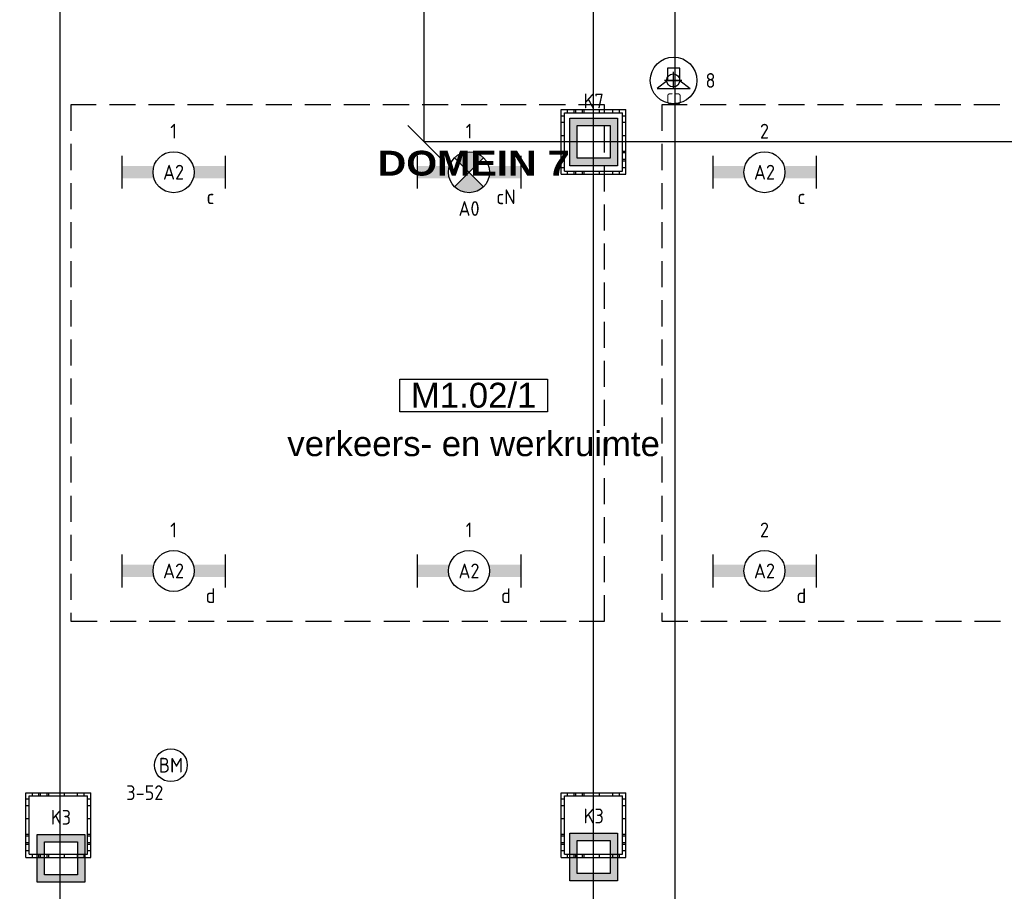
# Model space of a CAD drawing. Header units: millimetres. Extents: x -38031 to 110605, y -30229 to 92226.
# Tile 27 of 256: x 16616 to 22615, y 4096 to 9408. Entities that reach past the tile are written whole.
import ezdxf
from ezdxf.enums import TextEntityAlignment as Align

# ---------------------------------------------------------------- set-up
doc = ezdxf.new("R2010")
doc.units = ezdxf.units.MM
doc.header["$LTSCALE"] = 50
doc.set_wipeout_variables(frame=1)
doc.header["$PDMODE"] = 1
doc.linetypes.add('HIDDEN2', pattern=[4.7625, 3.175, -1.5875])
doc.linetypes.add('STYLE_07', pattern=[1.875, 0.625, -0.20828, 0.625, -0.20836, 0.06943, -0.13893])
for name, color, linetype in [('AB$1A---_ATTRIB035', 8, 'Continuous'), ('AL$1A---_ALGEMEEN', 8, 'Continuous'), ('AL------_MAATV', 200, 'Continuous'), ('AL------_MAATVOERING', 2, 'Continuous'), ('AL------_SPARING', 2, 'Continuous'), ('BOUWKUNDIG', 8, 'Continuous'), ('EB6421--_ATTRIB', 2, 'Continuous'), ('EB6511--_ATTRIB', 2, 'Continuous'), ('EL6222--', 3, 'Continuous'), ('EL6311--', 3, 'Continuous'), ('el6311--nv', 7, 'Continuous'), ('EL6421--', 3, 'Continuous'), ('EL6511--', 3, 'Continuous'), ('LICHT_TEXT018', 1, 'Continuous'), ('Vloerdoos (2e)', 51, 'Continuous'), ('Vloerdoos (OUD)', 51, 'Continuous')]:
    doc.layers.add(name, color=color, linetype=linetype)
doc.layers.add('stramien', color=1, linetype='Continuous', lineweight=15)
doc.styles.add('Arial', font='ARIAL.TTF')
doc.styles.add('Arial Black', font='txt')
doc.styles.add('BURO-018', font='iso.shx', dxfattribs={"height": 90})
doc.styles.get("Standard").update_dxf_attribs({"font": 'iso.shx'})
doc.dimstyles.new('STABICAD', dxfattribs={"dimscale": 100, "dimtxt": 1.8, "dimasz": 2, "dimexe": 0, "dimexo": 2.5, "dimgap": 1.5, "dimtad": 0, "dimdec": 0, "dimrnd": 10, "dimzin": 0, "dimdsep": 46, "dimtxsty": 'Standard', "dimblk1": 'OBLIQUE', "dimblk2": 'OBLIQUE', "dimsah": 1, "dimcen": -3, "dimadec": 0, "dimazin": 0, "dimtfac": 1, "dimtdec": 0, "dimtofl": 0, "dimtmove": 2, "dimatfit": 3, "dimfxl": 0, "dimtvp": 1.055556, "dimtolj": 1, "dimtzin": 0, "dimarcsym": 0})

# ---------------------------------------------------------------- blocks, each defined once
blk = doc.blocks.new('_Oblique')
at = {"color": 0, "linetype": 'ByBlock', "lineweight": -2}
blk.add_line((-0.5, -0.5), (0.5, 0.5), dxfattribs=at)
blk = doc.blocks.new('*D132')
at = {"layer": 'AL------_MAATVOERING', "color": 0, "lineweight": -2}
for p, q in [((26862.4, 14300), (19080.3, 14300)), ((19080.3, 8663.4), (19080.3, 14300)), ((26862.4, 8663.4), (19080.3, 8663.4))]:
    blk.add_line(p, q, dxfattribs=at)
at = {"layer": 'Defpoints', "color": 0}
for p in [(19080.3, 14300), (27112.4, 14300), (27112.4, 8663.4)]:
    blk.add_point(p, dxfattribs=at)
at = {"layer": 'AL------_MAATVOERING', "color": 0, "lineweight": -2, "xscale": 200, "yscale": 200, "zscale": 200}
for p, rotation in [((19080.3, 14300), 90), ((19080.3, 8663.4), 270)]:
    blk.add_blockref('_Oblique', p, dxfattribs=dict(at, rotation=rotation))
at = {"layer": 'AL------_MAATVOERING', "color": 0, "insert": (18890.3, 11481.7), "char_height": 180, "attachment_point": 5, "rotation": 90}
blk.add_mtext('\\A1;5640', dxfattribs=at)
blk = doc.blocks.new('*D136')
at = {"layer": 'AL------_MAATVOERING', "color": 0, "lineweight": -2}
for p, q in [((20112.4, 3697.9), (20112.4, 14911.6)), ((20112.4, 14911.6), (20610, 14911.6)), ((20610, 2963.4), (20610, 14911.6))]:
    blk.add_line(p, q, dxfattribs=at)
at = {"layer": 'Defpoints', "color": 0}
for p in [(20610, 14911.6), (20112.4, 3447.9), (20610, 2713.4)]:
    blk.add_point(p, dxfattribs=at)
at = {"layer": 'AL------_MAATVOERING', "color": 0, "lineweight": -2, "xscale": 200, "yscale": 200, "zscale": 200, "rotation": 180}
blk.add_blockref('_Oblique', (20112.4, 14911.6), dxfattribs=at)
at = {"layer": 'AL------_MAATVOERING', "color": 0, "lineweight": -2, "xscale": 200, "yscale": 200, "zscale": 200}
blk.add_blockref('_Oblique', (20610, 14911.6), dxfattribs=at)
at = {"layer": 'AL------_MAATVOERING', "color": 0, "insert": (20507.7, 15181), "char_height": 180, "attachment_point": 5}
blk.add_mtext('\\A1;500', dxfattribs=at)
blk = doc.blocks.new('*D174')
at = {"layer": 'AL------_MAATVOERING', "color": 0, "lineweight": -2}
for p, q in [((13492.4, 9998.4), (13492.4, 220.4)), ((16860, 9998.4), (16860, 220.4)), ((13492.4, 220.4), (16860, 220.4))]:
    blk.add_line(p, q, dxfattribs=at)
at = {"layer": 'Defpoints', "color": 0}
for p in [(13492.4, 10248.4), (16860, 10248.4), (16860, 220.4)]:
    blk.add_point(p, dxfattribs=at)
at = {"layer": 'AL------_MAATVOERING', "color": 0, "lineweight": -2, "xscale": 200, "yscale": 200, "zscale": 200, "rotation": 180}
blk.add_blockref('_Oblique', (13492.4, 220.4), dxfattribs=at)
at = {"layer": 'AL------_MAATVOERING', "color": 0, "lineweight": -2, "xscale": 200, "yscale": 200, "zscale": 200}
blk.add_blockref('_Oblique', (16860, 220.4), dxfattribs=at)
at = {"layer": 'AL------_MAATVOERING', "color": 0, "insert": (15176.2, 410.4), "char_height": 180, "attachment_point": 5}
blk.add_mtext('\\A1;3370', dxfattribs=at)
blk = doc.blocks.new('1115B6630')
at = {"color": 0}
for p, q in [((-6.3, 2), (-6.3, -2)), ((6.3, 2), (6.3, -2))]:
    blk.add_line(p, q, dxfattribs=at)
at = {"color": 0, "linetype": 'Continuous'}
blk.add_circle((0, 0), 2.5, dxfattribs=at)
at = {"color": 0}
for points in [[(-2.5, 0.75), (-6.3, 0.75), (-2.5, -0.75), (-6.3, -0.75)], [(2.5, 0.75), (6.3, 0.75), (2.5, -0.75), (6.3, -0.75)]]:
    blk.add_solid(points, dxfattribs=at)
at = {"color": 0, "linetype": 'Continuous', "style": 'BURO-018'}
for tag, p in [('E_GKAST', (0, 8)), ('E_GROEP', (0, 5)), ('E_SGROEP', (4.5, 5)), ('E_ARMCODE', (0, 0)), ('E_SLET', (4.5, -3))]:
    blk.add_attdef(tag, text='', height=1.8, dxfattribs=at).set_placement(p, align=Align.MIDDLE)
blk = doc.blocks.new('E00018')
at = {"color": 0, "linetype": 'Continuous'}
for p, q in [((-1.77, -1.77), (1.77, 1.77)), ((1.77, -1.77), (-1.77, 1.77))]:
    blk.add_line(p, q, dxfattribs=at)
at = {"color": 0, "linetype": 'Continuous', "const_width": 2.5}
for points in [[(-0.88, 0.88, -0.198912), (0, 1.25, -0.198912), (0.88, 0.88, -1)], [(-0.88, -0.88, 0.198912), (0, -1.25, 0.198912), (0.88, -0.88, 1)]]:
    blk.add_lwpolyline(points, format="xyb", dxfattribs=at)
blk = doc.blocks.new('1115B6630-NO1')
at = {"color": 0}
for p, q in [((-6.3, 2), (-6.3, -2)), ((6.3, 2), (6.3, -2))]:
    blk.add_line(p, q, dxfattribs=at)
at = {"color": 0, "linetype": 'Continuous'}
blk.add_circle((0, 0), 2.5, dxfattribs=at)
at = {"color": 0}
for points in [[(-2.5, 0.75), (-6.3, 0.75), (-2.5, -0.75), (-6.3, -0.75)], [(2.5, 0.75), (6.3, 0.75), (2.5, -0.75), (6.3, -0.75)]]:
    blk.add_solid(points, dxfattribs=at)
at = {"color": 0, "zscale": 50}
blk.add_blockref('E00018', (0, 0), dxfattribs=at)
at = {"color": 0, "linetype": 'Continuous', "style": 'BURO-018'}
for tag, p in [('E_GKAST', (0, 8)), ('E_GROEP', (0, 5)), ('E_SGROEP', (4.5, 5)), ('E_ARMCODE', (0, 0)), ('E_SLET', (4.5, -3))]:
    blk.add_attdef(tag, text='', height=1.8, dxfattribs=at).set_placement(p, align=Align.MIDDLE)
blk = doc.blocks.new('E00414')
at = {"color": 0, "linetype": 'Continuous'}
for p, q in [((-2.9, -2.9), (-2.9, 2.9)), ((-2.9, 2.9), (2.9, 2.9)), ((2.9, 2.9), (2.9, -2.9)), ((-2, 2), (2, 2)), ((-2, -2), (-2, 2)), ((2, 2), (2, -2)), ((2, -2), (-2, -2)), ((2.9, -2.9), (-2.9, -2.9))]:
    blk.add_line(p, q, dxfattribs=at)
at = {"color": 0}
for points in [[(-2.9, 2.9), (2.9, 2.9), (-2, 2), (2, 2)], [(-2, -2), (-2.9, -2.9), (-2, 2), (-2.9, 2.9)], [(2, 2), (2.9, 2.9), (2, -2), (2.9, -2.9)], [(2, -2), (2.9, -2.9), (-2, -2), (-2.9, -2.9)]]:
    blk.add_solid(points, dxfattribs=at)
at = {"color": 0, "linetype": 'Continuous', "style": 'BURO-018'}
for tag, p in [('E_GKAST', (0, 8)), ('E_GROEP', (0, 5)), ('E_SGROEP', (4.5, 5))]:
    blk.add_attdef(tag, text='', height=1.8, dxfattribs=at).set_placement(p, align=Align.MIDDLE)
at = {"color": 0, "linetype": 'Continuous', "style": 'BURO-018', "flags": 1}
for tag, p in [('E_VERMCODE', (13, 5)), ('E_MATCODE', (0, 0))]:
    blk.add_attdef(tag, text='', height=1.8, dxfattribs=at).set_placement(p, align=Align.MIDDLE)
blk = doc.blocks.new('E00497')
at = {"color": 0}
for p, q in [((0, 0.75), (1, 2)), ((1, -2), (1, 2)), ((0, 0.75), (-1.5, 0.75)), ((0, -0.75), (0, 0.75)), ((-1.5, -0.75), (0, -0.75)), ((0, -0.75), (1, -2))]:
    blk.add_line(p, q, dxfattribs=at)
blk.add_line((-1.5, 0.75), (-1.5, -0.75))
blk.add_circle((0, 0), 2.84, dxfattribs=at)
at = {"color": 0, "linetype": 'Continuous', "style": 'BURO-018'}
blk.add_attdef('E_TEXT1', text='', height=1.8, dxfattribs=at).set_placement((0, 4.5), align=Align.MIDDLE)
at = {"color": 0, "linetype": 'Continuous', "style": 'BURO-018', "flags": 1}
blk.add_attdef('E_MATCODE', text='', height=1.8, dxfattribs=at).set_placement((0, 0), align=Align.MIDDLE)
blk = doc.blocks.new('Centraaldoos')
at = {"color": 1, "linetype": 'Continuous'}
for p, q in [((-2, 0), (2, 0)), ((0, -2), (0, 2))]:
    blk.add_line(p, q, dxfattribs=at)
at = {"color": 0, "linetype": 'Continuous'}
blk.add_circle((0, 0), 1.5, dxfattribs=at)
at = {"color": 0, "linetype": 'Continuous', "style": 'BURO-018'}
blk.add_attdef('AL_POSNR', text='', height=1.8, dxfattribs=at).set_placement((0, 3), align=Align.CENTER)
at = {"color": 0, "linetype": 'Continuous', "style": 'BURO-018', "flags": 1}
blk.add_attdef('AL_OMS', (0, 0), '', height=1.8, dxfattribs=at)
at = {"layer": 'AL------_MAATV', "style": 'BURO-018'}
blk.add_text('CD', height=2.531, rotation=180, dxfattribs=at).set_placement((1.61, 5.48))
blk = doc.blocks.new('VLOERDOOS (2e)')
at = {"layer": 'Vloerdoos (OUD)'}
for p, q in [((0, 395), (395, 395)), ((0, 395), (0, 0)), ((20, 375), (20, 20)), ((20, 375), (375, 375)), ((40, 375), (40, 395)), ((80, 375), (80, 395)), ((90, 375), (90, 395)), ((130, 375), (130, 395)), ((140, 375), (140, 395)), ((235, 375), (235, 395)), ((315, 375), (315, 395)), ((355, 375), (355, 395)), ((375, 375), (375, 20)), ((395, 395), (395, 0)), ((0, 355), (20, 355)), ((0, 315), (20, 315)), ((0, 305), (20, 305)), ((375, 355), (395, 355)), ((375, 315), (395, 315)), ((375, 305), (395, 305)), ((0, 265), (20, 265)), ((0, 255), (20, 255)), ((375, 265), (395, 265)), ((375, 255), (395, 255)), ((0, 160), (20, 160)), ((375, 160), (395, 160)), ((0, 80), (20, 80)), ((375, 80), (395, 80)), ((0, 40), (20, 40)), ((0, 0), (395, 0)), ((20, 20), (375, 20)), ((40, 0), (40, 20)), ((80, 0), (80, 20)), ((90, 0), (90, 20)), ((130, 0), (130, 20)), ((140, 0), (140, 20)), ((235, 0), (235, 20)), ((315, 0), (315, 20)), ((355, 0), (355, 20)), ((375, 40), (395, 40))]:
    blk.add_line(p, q, dxfattribs=at)
blk = doc.blocks.new('E00123')
at = {"color": 0, "linetype": 'Continuous'}
blk.add_circle((0, 0), 2, dxfattribs=at)
at = {"color": 0, "linetype": 'Continuous', "style": 'BURO-018'}
for tag, p in [('E_TEXT1', (0, 4.5)), ('E_TEXT2', (0, 0))]:
    blk.add_attdef(tag, text='', height=1.8, dxfattribs=at).set_placement(p, align=Align.MIDDLE)
at = {"color": 0, "linetype": 'Continuous', "style": 'BURO-018', "flags": 1}
blk.add_attdef('E_MATCODE', (0, 0), '', height=1.8, dxfattribs=at)
blk = doc.blocks.new('tekst 9 pts')
at = {"layer": 'AL$1A---_ALGEMEEN', "color": 0, "style": 'Arial Black'}
blk.add_attdef('naam_ruimte', text='', height=151.5, dxfattribs=at).set_placement((0, -81.3), align=Align.TOP_CENTER)
at = {"layer": 'AL$1A---_ALGEMEEN', "color": 0, "flags": 1}
for tag, p in [('oppervlakte', (-335, -1162.1)), ('stramiennummer', (-335, -1434.9))]:
    blk.add_attdef(tag, p, '', height=151.5, dxfattribs=at)
blk = doc.blocks.new('ruimtenummer')
at = {"layer": 'AL$1A---_ALGEMEEN', "color": 0, "flags": 1}
for tag, p in [('peil', (-450, -397.1)), ('onderdeel', (-450, -669.8))]:
    blk.add_attdef(tag, p, '', height=151.5, dxfattribs=at)
at = {"color": 0}
blk.add_wipeout([(-450, 100), (450, 100), (450, -100), (-450, -100)], dxfattribs=at).dxf.layer = 'AL$1A---_ALGEMEEN'
at = {"layer": 'AL$1A---_ALGEMEEN', "color": 0}
blk.add_lwpolyline([(-450, 100), (450, 100), (450, -100), (-450, -100)], close=True, dxfattribs=at)
at = {"layer": 'AL$1A---_ALGEMEEN', "color": 0, "style": 'Arial'}
blk.add_attdef('ruimtenummer', text='', height=151.5, dxfattribs=at).set_placement((0, 78), align=Align.TOP_CENTER)
blk = doc.blocks.new('tekst 12 pts')
at = {"layer": 'AL$1A---_ALGEMEEN', "color": 0, "style": 'Arial'}
blk.add_attdef('naam_ruimte', text='', height=151.5, dxfattribs=at).set_placement((0, -41.1), align=Align.TOP_CENTER)
at = {"layer": 'AL$1A---_ALGEMEEN', "color": 0, "flags": 1}
for tag, p in [('oppervlakte', (-264.6, -1003)), ('stramiennummer', (-264.6, -1275.7))]:
    blk.add_attdef(tag, p, '', height=151.5, dxfattribs=at)
blk = doc.blocks.new('200254 W 211 30-06-2008')
at = {"layer": 'stramien', "linetype": 'STYLE_07', "ltscale": 50}
for p, q in [((19371.95, 2695.43), (19371.95, 4240.03)), ((19446.95, 2737.41), (19446.95, 3963.01))]:
    blk.add_line(p, q, dxfattribs=at)
at = {"layer": 'AL$1A---_ALGEMEEN'}
ref = blk.add_blockref('tekst 9 pts', (19422.38, 3189.76), dxfattribs=dict(at, xscale=0.02, yscale=0.02, zscale=0.02))
ref.add_attrib('naam_ruimte', 'DOMEIN 7', dxfattribs={"layer": 'AB$1A---_ATTRIB035', "height": 3.03, "style": 'Arial Black'}).set_placement((19422.38, 3188.13), align=Align.TOP_CENTER)
ref = blk.add_blockref('ruimtenummer', (19422.38, 3158.29), dxfattribs=dict(at, xscale=0.02, yscale=0.02, zscale=0.02))
ref.add_attrib('ruimtenummer', 'M1.02/1', dxfattribs={"layer": 'AB$1A---_ATTRIB035', "height": 3.03, "style": 'Arial'}).set_placement((19422.38, 3159.85), align=Align.TOP_CENTER)
ref = blk.add_blockref('tekst 12 pts', (19422.38, 3154.76), dxfattribs=dict(at, xscale=-0.02, yscale=0.02, zscale=0.02))
ref.add_attrib('naam_ruimte', 'verkeers- en werkruimte', dxfattribs={"layer": 'AB$1A---_ATTRIB035', "height": 3.0305, "style": 'Arial'}).set_placement((19422.38, 3153.94), align=Align.TOP_CENTER)

msp = doc.modelspace()

# ---------------------------------------------------------------- block references
at = {"layer": 'BOUWKUNDIG', "xscale": 50, "yscale": 50, "zscale": 50}
msp.add_blockref('200254 W 211 30-06-2008', (-951737.5, -150797.3), dxfattribs=at)

# ---------------------------------------------------------------- next in the draw order: linework, layer by layer
at = {"layer": 'LICHT_TEXT018', "linetype": 'HIDDEN2'}
for points in [[(16928.5, 5741.5), (20178.5, 5741.5), (20178.5, 8888.4), (16928.5, 8888.4)], [(20528.5, 5741.5), (23778.5, 5741.5), (23778.5, 8888.4), (20528.5, 8888.4)]]:
    msp.add_lwpolyline(points, close=True, dxfattribs=at)

# ---------------------------------------------------------------- next in the draw order: block references
at = {"layer": 'AL------_SPARING', "xscale": 26.66666666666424, "yscale": 26.66666666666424, "zscale": 26.66666666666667, "rotation": 180}
msp.add_blockref('Centraaldoos', (20597.2, 9037.7), dxfattribs=at)
at = {"layer": 'EL6222--'}
ref = msp.add_blockref('E00414', (20113, 8663), dxfattribs=dict(at, xscale=50, yscale=50, zscale=50))
ref.add_attrib('E_GROEP', 'K7', dxfattribs={"layer": '0', "color": 1, "linetype": 'Continuous', "height": 90, "style": 'BURO-018'}).set_placement((20113, 8913), align=Align.MIDDLE)
ref = msp.add_blockref('E00414', (16867.4, 4297.3), dxfattribs=dict(at, xscale=50, yscale=50, zscale=50))
ref.add_attrib('E_GROEP', 'K3', dxfattribs={"layer": '0', "color": 1, "linetype": 'Continuous', "height": 90, "style": 'BURO-018'}).set_placement((16867.4, 4547.3), align=Align.MIDDLE)
ref = msp.add_blockref('E00414', (20113, 4305.3), dxfattribs=dict(at, xscale=50, yscale=50, zscale=50))
ref.add_attrib('E_GROEP', 'K3', dxfattribs={"layer": '0', "color": 1, "linetype": 'Continuous', "height": 90, "style": 'BURO-018'}).set_placement((20113, 4555.3), align=Align.MIDDLE)
at = {"layer": 'EL6311--'}
ref = msp.add_blockref('1115B6630', (17553.5, 8478.4), dxfattribs=dict(at, xscale=50, yscale=50, zscale=50))
ref.add_attrib('E_ARMCODE', 'A2', dxfattribs={"layer": '0', "color": 1, "linetype": 'Continuous', "height": 90, "style": 'BURO-018'}).set_placement((17553.5, 8478.4), align=Align.MIDDLE)
ref.add_attrib('E_SLET', 'c', dxfattribs={"layer": '0', "color": 1, "linetype": 'Continuous', "height": 90, "style": 'BURO-018'}).set_placement((17778.5, 8328.4), align=Align.MIDDLE)
ref.add_attrib('E_GROEP', '1', dxfattribs={"layer": '0', "color": 1, "linetype": 'Continuous', "height": 90, "style": 'BURO-018'}).set_placement((17553.5, 8728.4), align=Align.MIDDLE)
ref = msp.add_blockref('1115B6630', (21153.5, 8478.4), dxfattribs=dict(at, xscale=50, yscale=50, zscale=50))
ref.add_attrib('E_ARMCODE', 'A2', dxfattribs={"layer": '0', "color": 1, "linetype": 'Continuous', "height": 90, "style": 'BURO-018'}).set_placement((21153.5, 8478.4), align=Align.MIDDLE)
ref.add_attrib('E_SLET', 'c', dxfattribs={"layer": '0', "color": 1, "linetype": 'Continuous', "height": 90, "style": 'BURO-018'}).set_placement((21378.5, 8328.4), align=Align.MIDDLE)
ref.add_attrib('E_GROEP', '2', dxfattribs={"layer": '0', "color": 1, "linetype": 'Continuous', "height": 90, "style": 'BURO-018'}).set_placement((21153.5, 8728.4), align=Align.MIDDLE)
ref = msp.add_blockref('1115B6630', (17553.5, 6048.4), dxfattribs=dict(at, xscale=50, yscale=50, zscale=50))
ref.add_attrib('E_ARMCODE', 'A2', dxfattribs={"layer": '0', "color": 1, "linetype": 'Continuous', "height": 90, "style": 'BURO-018'}).set_placement((17553.5, 6048.4), align=Align.MIDDLE)
ref.add_attrib('E_SLET', 'd', dxfattribs={"layer": '0', "color": 1, "linetype": 'Continuous', "height": 90, "style": 'BURO-018'}).set_placement((17778.5, 5898.4), align=Align.MIDDLE)
ref.add_attrib('E_GROEP', '1', dxfattribs={"layer": '0', "color": 1, "linetype": 'Continuous', "height": 90, "style": 'BURO-018'}).set_placement((17553.5, 6298.4), align=Align.MIDDLE)
ref = msp.add_blockref('1115B6630', (19353.5, 6048.4), dxfattribs=dict(at, xscale=50, yscale=50, zscale=50))
ref.add_attrib('E_ARMCODE', 'A2', dxfattribs={"layer": '0', "color": 1, "linetype": 'Continuous', "height": 90, "style": 'BURO-018'}).set_placement((19353.5, 6048.4), align=Align.MIDDLE)
ref.add_attrib('E_SLET', 'd', dxfattribs={"layer": '0', "color": 1, "linetype": 'Continuous', "height": 90, "style": 'BURO-018'}).set_placement((19578.5, 5898.4), align=Align.MIDDLE)
ref.add_attrib('E_GROEP', '1', dxfattribs={"layer": '0', "color": 1, "linetype": 'Continuous', "height": 90, "style": 'BURO-018'}).set_placement((19353.5, 6298.4), align=Align.MIDDLE)
ref = msp.add_blockref('1115B6630', (21153.5, 6048.4), dxfattribs=dict(at, xscale=50, yscale=50, zscale=50))
ref.add_attrib('E_ARMCODE', 'A2', dxfattribs={"layer": '0', "color": 1, "linetype": 'Continuous', "height": 90, "style": 'BURO-018'}).set_placement((21153.5, 6048.4), align=Align.MIDDLE)
ref.add_attrib('E_SLET', 'd', dxfattribs={"layer": '0', "color": 1, "linetype": 'Continuous', "height": 90, "style": 'BURO-018'}).set_placement((21378.5, 5898.4), align=Align.MIDDLE)
ref.add_attrib('E_GROEP', '2', dxfattribs={"layer": '0', "color": 1, "linetype": 'Continuous', "height": 90, "style": 'BURO-018'}).set_placement((21153.5, 6298.4), align=Align.MIDDLE)
at = {"layer": 'el6311--nv'}
ref = msp.add_blockref('1115B6630-NO1', (19353.5, 8478.4), dxfattribs=dict(at, xscale=50, yscale=50, zscale=50))
ref.add_attrib('E_ARMCODE', 'A0', dxfattribs={"layer": '0', "color": 1, "linetype": 'Continuous', "height": 90, "style": 'BURO-018'}).set_placement((19353.5, 8256.9), align=Align.MIDDLE)
ref.add_attrib('E_SLET', 'cN', dxfattribs={"layer": '0', "color": 1, "linetype": 'Continuous', "height": 90, "style": 'BURO-018'}).set_placement((19578.5, 8328.4), align=Align.MIDDLE)
ref.add_attrib('E_GROEP', '1', dxfattribs={"layer": '0', "color": 1, "linetype": 'Continuous', "height": 90, "style": 'BURO-018'}).set_placement((19353.5, 8728.4), align=Align.MIDDLE)
at = {"layer": 'EL6421--', "linetype": 'HIDDEN2'}
ref = msp.add_blockref('E00497', (20599.8, 9037.7), dxfattribs=dict(at, xscale=50, yscale=50, zscale=50, rotation=270))
ref.add_attrib('E_TEXT1', '8', dxfattribs={"layer": 'EB6421--_ATTRIB', "color": 1, "linetype": 'Continuous', "height": 90, "style": 'BURO-018'}).set_placement((20824.8, 9037.7), align=Align.MIDDLE)
at = {"layer": 'EL6511--'}
ref = msp.add_blockref('E00123', (17537.1, 4864.6), dxfattribs=dict(at, xscale=50, yscale=50, zscale=50))
ref.add_attrib('E_TEXT2', 'BM', dxfattribs={"layer": 'EB6511--_ATTRIB', "color": 1, "linetype": 'Continuous', "height": 90, "style": 'BURO-018'}).set_placement((17537.1, 4864.6), align=Align.MIDDLE)
ref.add_attrib('E_TEXT1', '3-52', dxfattribs={"layer": 'EB6511--_ATTRIB', "color": 1, "linetype": 'Continuous', "height": 90, "style": 'BURO-018'}).set_placement((17378.2, 4697.3), align=Align.MIDDLE)
at = {"layer": 'Vloerdoos (2e)', "rotation": 90}
for p in [(20309.3, 8465.5), (17048.6, 4302.3), (20309.3, 4302.3)]:
    msp.add_blockref('VLOERDOOS (2e)', p, dxfattribs=at)

# ---------------------------------------------------------------- next in the draw order: dimensions: what is measured, and where the dimension line sits
at = {"layer": 'AL------_MAATVOERING'}
dim = msp.add_linear_dim(base=(20610, 14911.6), p1=(20112.4, 3447.9), p2=(20610, 2713.4), dimstyle='STABICAD', dxfattribs=at)
dim.commit()
dim.dimension.update_dxf_attribs({"geometry": '*D136', "text_midpoint": (20507.7, 15181), "dimtype": 160})
dim = msp.add_linear_dim(base=(19080.3, 14300), p1=(27112.4, 8663.4), p2=(27112.4, 14300), angle=90, dimstyle='STABICAD', dxfattribs=at)
dim.commit()
dim.dimension.update_dxf_attribs({"geometry": '*D132', "text_midpoint": (18890.3, 11481.7)})
dim = msp.add_linear_dim(base=(16860, 220.4), p1=(13492.4, 10248.4), p2=(16860, 10248.4), dimstyle='STABICAD', dxfattribs=at)
dim.commit()
dim.dimension.update_dxf_attribs({"geometry": '*D174', "text_midpoint": (15176.2, 410.4)})

doc.saveas('drawing.dxf')
